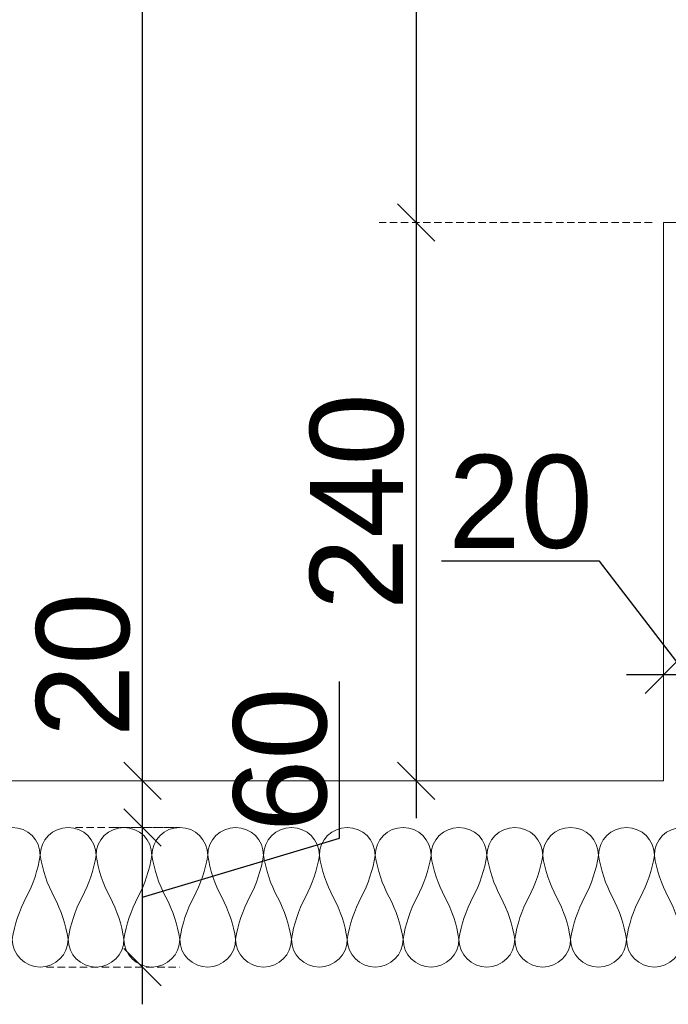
# Model space of a CAD drawing. Header units: millimetres. Extents: x 3652085 to 3778338, y -303702 to -273644.
# Tile 55 of 256: x 3660849 to 3661128, y -276786 to -276363. Entities that reach past the tile are written whole.
import ezdxf

# ---------------------------------------------------------------- set-up
doc = ezdxf.new("R2010")
doc.units = ezdxf.units.MM
doc.header["$PDMODE"] = 34
doc.linetypes.add('HIDDEN2', pattern=[4.7625, 3.175, -1.5875])
for name, color, linetype, lineweight in [('DIM-03    (HAUSART)', 111, 'Continuous', 5), ('INSULATION (HAUSEART)', 31, 'Continuous', 15), ('SLAB    (HAUSART)', 8, 'Continuous', 20)]:
    doc.layers.add(name, color=color, linetype=linetype, lineweight=lineweight)
doc.styles.add('1-20 Eng HA', font='arial.ttf', dxfattribs={"height": 40})
doc.dimstyles.new('1-20 Eng HA', dxfattribs={"dimtxt": 40, "dimasz": 16, "dimexe": 16, "dimexo": 5, "dimgap": 5, "dimtad": 1, "dimdec": 0, "dimlfac": -1, "dimzin": 0, "dimdsep": 46, "dimtxsty": '1-20 Eng HA', "dimblk": 'OBLIQUE', "dimcen": 0.09, "dimdle": 16, "dimclrd": 256, "dimclre": 256, "dimclrt": 256, "dimadec": 0, "dimazin": 0, "dimtfac": 1, "dimtdec": 0, "dimtofl": 0, "dimtmove": 0, "dimatfit": 3, "dimldrblk": 'OBLIQUE', "dimfxl": 1, "dimtolj": 1, "dimtzin": 0, "dimlwe": 0, "dimarcsym": 0})

# ---------------------------------------------------------------- blocks, each defined once
blk = doc.blocks.new('_Oblique')
at = {"color": 0, "linetype": 'ByBlock', "lineweight": -2}
blk.add_line((-0.5, -0.5), (0.5, 0.5), dxfattribs=at)
blk = doc.blocks.new('*D154')
at = {"layer": 'Defpoints', "color": 0, "lineweight": 0, "transparency": 16777216}
for p in [(3660867.66, -276710.4), (3660901.48, -276710.4), (3660855.24, -276770.4)]:
    blk.add_point(p, dxfattribs=at)
at = {"layer": 'DIM-03    (HAUSART)', "lineweight": -2, "transparency": 16777216}
for p, q in [((3660986.25, -276714.97), (3660986.25, -276647.59)), ((3660901.48, -276786.4), (3660901.48, -276694.4)), ((3660901.48, -276740.4), (3660986.25, -276714.97))]:
    blk.add_line(p, q, dxfattribs=at)
at = {"layer": 'DIM-03    (HAUSART)', "linetype": 'HIDDEN2', "lineweight": 0, "transparency": 16777216}
for p, q in [((3660872.66, -276710.4), (3660917.48, -276710.4)), ((3660860.24, -276770.4), (3660917.48, -276770.4))]:
    blk.add_line(p, q, dxfattribs=at)
at = {"layer": 'DIM-03    (HAUSART)', "lineweight": -2, "transparency": 16777216, "xscale": 16, "yscale": 16, "zscale": 16}
for p, rotation in [((3660901.48, -276710.4), 90), ((3660901.48, -276770.4), 270)]:
    blk.add_blockref('_Oblique', p, dxfattribs=dict(at, rotation=rotation))
at = {"layer": 'DIM-03    (HAUSART)', "transparency": 16777216, "insert": (3660960.83, -276681.28), "char_height": 40, "attachment_point": 5, "rotation": 90, "style": '1-20 Eng HA'}
blk.add_mtext('\\A1;60', dxfattribs=at)
blk = doc.blocks.new('*D155')
at = {"layer": 'Defpoints', "color": 0, "lineweight": 0, "transparency": 16777216}
for p in [(3660883.25, -276690.4), (3660901.48, -276690.4), (3660883.25, -276710.4)]:
    blk.add_point(p, dxfattribs=at)
at = {"layer": 'DIM-03    (HAUSART)', "lineweight": -2, "transparency": 16777216}
for p, q in [((3660901.48, -276690.4), (3660901.48, -276606.56)), ((3660901.48, -276726.4), (3660901.48, -276690.4))]:
    blk.add_line(p, q, dxfattribs=at)
at = {"layer": 'DIM-03    (HAUSART)', "linetype": 'HIDDEN2', "lineweight": 0, "transparency": 16777216}
for p, q in [((3660888.25, -276690.4), (3660917.48, -276690.4)), ((3660888.25, -276710.4), (3660917.48, -276710.4))]:
    blk.add_line(p, q, dxfattribs=at)
at = {"layer": 'DIM-03    (HAUSART)', "lineweight": -2, "transparency": 16777216, "xscale": 16, "yscale": 16, "zscale": 16}
for p, rotation in [((3660901.48, -276690.4), 90), ((3660901.48, -276710.4), 270)]:
    blk.add_blockref('_Oblique', p, dxfattribs=dict(at, rotation=rotation))
at = {"layer": 'DIM-03    (HAUSART)', "transparency": 16777216, "insert": (3660876.06, -276640.48), "char_height": 40, "attachment_point": 5, "rotation": 90, "style": '1-20 Eng HA'}
blk.add_mtext('\\A1;20', dxfattribs=at)
blk = doc.blocks.new('*D156')
at = {"layer": 'Defpoints', "color": 0, "lineweight": 0, "transparency": 16777216}
for p in [(3660869.9, -275090.4), (3660901.48, -275090.4), (3660883.25, -276690.4)]:
    blk.add_point(p, dxfattribs=at)
at = {"layer": 'DIM-03    (HAUSART)', "lineweight": -2, "transparency": 16777216}
blk.add_line((3660901.48, -276706.4), (3660901.48, -275074.4), dxfattribs=at)
at = {"layer": 'DIM-03    (HAUSART)', "linetype": 'HIDDEN2', "lineweight": 0, "transparency": 16777216}
for p, q in [((3660874.9, -275090.4), (3660917.48, -275090.4)), ((3660888.25, -276690.4), (3660917.48, -276690.4))]:
    blk.add_line(p, q, dxfattribs=at)
at = {"layer": 'DIM-03    (HAUSART)', "lineweight": -2, "transparency": 16777216, "xscale": 16, "yscale": 16, "zscale": 16}
for p, rotation in [((3660901.48, -275090.4), 90), ((3660901.48, -276690.4), 270)]:
    blk.add_blockref('_Oblique', p, dxfattribs=dict(at, rotation=rotation))
at = {"layer": 'DIM-03    (HAUSART)', "transparency": 16777216, "insert": (3660876.06, -275890.4), "char_height": 40, "attachment_point": 5, "rotation": 90, "style": '1-20 Eng HA'}
blk.add_mtext('\\A1;1600', dxfattribs=at)
blk = doc.blocks.new('*D166')
at = {"layer": 'Defpoints', "color": 0, "lineweight": 0, "transparency": 16777216}
for p in [(3661125.55, -276644.81), (3661125.55, -276666.55), (3661145.55, -276672.26)]:
    blk.add_point(p, dxfattribs=at)
at = {"layer": 'DIM-03    (HAUSART)', "lineweight": -2, "transparency": 16777216}
for p, q in [((3661097.93, -276595.95), (3661030.09, -276595.95)), ((3661135.55, -276644.81), (3661097.93, -276595.95)), ((3661161.55, -276644.81), (3661109.55, -276644.81))]:
    blk.add_line(p, q, dxfattribs=at)
at = {"layer": 'DIM-03    (HAUSART)', "linetype": 'HIDDEN2', "lineweight": 0, "transparency": 16777216}
for p, q in [((3661125.55, -276661.55), (3661125.55, -276628.81)), ((3661145.55, -276667.26), (3661145.55, -276628.81))]:
    blk.add_line(p, q, dxfattribs=at)
at = {"layer": 'DIM-03    (HAUSART)', "lineweight": -2, "transparency": 16777216, "xscale": 16, "yscale": 16, "zscale": 16, "rotation": 180}
blk.add_blockref('_Oblique', (3661125.55, -276644.81), dxfattribs=at)
at = {"layer": 'DIM-03    (HAUSART)', "lineweight": -2, "transparency": 16777216, "xscale": 16, "yscale": 16, "zscale": 16}
blk.add_blockref('_Oblique', (3661145.55, -276644.81), dxfattribs=at)
at = {"layer": 'DIM-03    (HAUSART)', "transparency": 16777216, "insert": (3661064.01, -276570.53), "char_height": 40, "attachment_point": 5, "style": '1-20 Eng HA'}
blk.add_mtext('\\A1;20', dxfattribs=at)
blk = doc.blocks.new('*D185')
at = {"layer": 'Defpoints', "color": 0, "lineweight": 0, "transparency": 16777216}
for p in [(3661125.54, -275640.4), (3661019.17, -276450.4), (3661125.55, -276450.4)]:
    blk.add_point(p, dxfattribs=at)
at = {"layer": 'DIM-03    (HAUSART)', "lineweight": -2, "transparency": 16777216}
blk.add_line((3661019.17, -275624.4), (3661019.17, -276466.4), dxfattribs=at)
at = {"layer": 'DIM-03    (HAUSART)', "linetype": 'HIDDEN2', "lineweight": 0, "transparency": 16777216}
for p, q in [((3661120.54, -275640.4), (3661003.17, -275640.4)), ((3661120.55, -276450.4), (3661003.17, -276450.4))]:
    blk.add_line(p, q, dxfattribs=at)
at = {"layer": 'DIM-03    (HAUSART)', "lineweight": -2, "transparency": 16777216, "xscale": 16, "yscale": 16, "zscale": 16}
for p, rotation in [((3661019.17, -275640.4), 90), ((3661019.17, -276450.4), 270)]:
    blk.add_blockref('_Oblique', p, dxfattribs=dict(at, rotation=rotation))
at = {"layer": 'DIM-03    (HAUSART)', "transparency": 16777216, "insert": (3660993.74, -276045.4), "char_height": 40, "attachment_point": 5, "rotation": 90, "style": '1-20 Eng HA'}
blk.add_mtext('\\A1;810', dxfattribs=at)
blk = doc.blocks.new('*D186')
at = {"layer": 'Defpoints', "color": 0, "lineweight": 0, "transparency": 16777216}
for p in [(3661125.55, -276450.4), (3661019.17, -276690.4), (3661125.55, -276690.4)]:
    blk.add_point(p, dxfattribs=at)
at = {"layer": 'DIM-03    (HAUSART)', "lineweight": -2, "transparency": 16777216}
blk.add_line((3661019.17, -276434.4), (3661019.17, -276706.4), dxfattribs=at)
at = {"layer": 'DIM-03    (HAUSART)', "linetype": 'HIDDEN2', "lineweight": 0, "transparency": 16777216}
for p, q in [((3661120.55, -276450.4), (3661003.17, -276450.4)), ((3661120.55, -276690.4), (3661003.17, -276690.4))]:
    blk.add_line(p, q, dxfattribs=at)
at = {"layer": 'DIM-03    (HAUSART)', "lineweight": -2, "transparency": 16777216, "xscale": 16, "yscale": 16, "zscale": 16}
for p, rotation in [((3661019.17, -276450.4), 90), ((3661019.17, -276690.4), 270)]:
    blk.add_blockref('_Oblique', p, dxfattribs=dict(at, rotation=rotation))
at = {"layer": 'DIM-03    (HAUSART)', "transparency": 16777216, "insert": (3660993.74, -276570.4), "char_height": 40, "attachment_point": 5, "rotation": 90, "style": '1-20 Eng HA'}
blk.add_mtext('\\A1;240', dxfattribs=at)

msp = doc.modelspace()

# ---------------------------------------------------------------- linework, layer by layer
at = {"layer": 'INSULATION (HAUSEART)'}
msp.add_lwpolyline([(3660833.51, -276722.4, -1), (3660857.52, -276722.4, -0.084343), (3660851.52, -276740.4, 0.084343), (3660845.52, -276758.4, 1), (3660869.52, -276758.4, 0.084343), (3660863.52, -276740.4, -0.084343), (3660857.52, -276722.4, -1), (3660881.52, -276722.4, -0.084343), (3660875.52, -276740.4, 0.084343), (3660869.52, -276758.4, 1), (3660893.52, -276758.4, 0.084343), (3660887.52, -276740.4, -0.084343), (3660881.52, -276722.4, -1), (3660905.52, -276722.4, -0.084343), (3660899.52, -276740.4, 0.084343), (3660893.52, -276758.4, 1), (3660917.52, -276758.4, 0.084343), (3660911.52, -276740.4, -0.084343), (3660905.52, -276722.4, -1), (3660929.53, -276722.4, -0.084343), (3660923.52, -276740.4, 0.084343), (3660917.52, -276758.4, 1), (3660941.53, -276758.4, 0.084343), (3660935.53, -276740.4, -0.084343), (3660929.53, -276722.4, -1), (3660953.53, -276722.4, -0.084343), (3660947.53, -276740.4, 0.084343), (3660941.53, -276758.4, 1), (3660965.53, -276758.4, 0.084343), (3660959.53, -276740.4, -0.084343), (3660953.53, -276722.4, -1), (3660977.53, -276722.4, -0.084343), (3660971.53, -276740.4, 0.084343), (3660965.53, -276758.4, 1), (3660989.53, -276758.4, 0.084343), (3660983.53, -276740.4, -0.084343), (3660977.53, -276722.4, -1), (3661001.53, -276722.4, -0.084343), (3660995.53, -276740.4, 0.084343), (3660989.53, -276758.4, 1), (3661013.54, -276758.4, 0.084343), (3661007.54, -276740.4, -0.084343), (3661001.53, -276722.4, -1), (3661025.54, -276722.4, -0.084343), (3661019.54, -276740.4, 0.084343), (3661013.54, -276758.4, 1), (3661037.54, -276758.4, 0.084343), (3661031.54, -276740.4, -0.084343), (3661025.54, -276722.4, -1), (3661049.54, -276722.4, -0.084343), (3661043.54, -276740.4, 0.084343), (3661037.54, -276758.4, 1), (3661061.54, -276758.4, 0.084343), (3661055.54, -276740.4, -0.084343), (3661049.54, -276722.4, -1), (3661073.54, -276722.4, -0.084343), (3661067.54, -276740.4, 0.084343), (3661061.54, -276758.4, 1), (3661085.54, -276758.4, 0.084343), (3661079.54, -276740.4, -0.084343), (3661073.54, -276722.4, -1), (3661097.55, -276722.4, -0.084343), (3661091.55, -276740.4, 0.084343), (3661085.54, -276758.4, 1), (3661109.55, -276758.4, 0.084343), (3661103.55, -276740.4, -0.084343), (3661097.55, -276722.4, -1), (3661121.55, -276722.4, -0.084343), (3661115.55, -276740.4, 0.084343), (3661109.55, -276758.4, 1), (3661133.55, -276758.4, 0.084343), (3661127.55, -276740.4, -0.084343), (3661121.55, -276722.4, -1), (3661145.55, -276722.4, -0.084343)], format="xyb", dxfattribs=at)
at = {"layer": 'SLAB    (HAUSART)'}
msp.add_lwpolyline([(3661125.55, -276450.4), (3661172.58, -276450.4, -0.268913), (3661175.57, -276450.39), (3661176.04, -276450.4, -0.407161), (3661175.55, -276449.9), (3661175.55, -276393.24), (3661175.54, -275640.4), (3661125.54, -275640.4), (3661125.56, -275090.4), (3660565.56, -275090.4), (3660565.55, -276690.4), (3661125.55, -276690.4), (3661125.55, -276450.4)], format="xyb", close=True, dxfattribs=at)

# ---------------------------------------------------------------- dimensions: what is measured, and where the dimension line sits
at = {"layer": 'DIM-03    (HAUSART)'}
for base, p1, p2, picture, middle in [((3660901.48, -275090.4), (3660883.25, -276690.4), (3660869.9, -275090.4), '*D156', (3660876.06, -275890.4)), ((3661019.17, -276450.4), (3661125.54, -275640.4), (3661125.55, -276450.4), '*D185', (3660993.74, -276045.4)), ((3661019.17, -276690.4), (3661125.55, -276450.4), (3661125.55, -276690.4), '*D186', (3660993.74, -276570.4)), ((3660901.48, -276710.4), (3660855.24, -276770.4), (3660867.66, -276710.4), '*D154', (3660960.83, -276709.97))]:
    dim = msp.add_linear_dim(base=base, p1=p1, p2=p2, angle=90, dimstyle='1-20 Eng HA', override={"dimtmove": 1}, dxfattribs=at)
    dim.commit()
    dim.dimension.update_dxf_attribs({"geometry": picture, "text_midpoint": middle})
dim = msp.add_linear_dim(base=(3661125.55, -276644.81), p1=(3661145.55, -276672.26), p2=(3661125.55, -276666.55), angle=180, dimstyle='1-20 Eng HA', override={"dimtmove": 1}, dxfattribs=at)
dim.commit()
dim.dimension.update_dxf_attribs({"geometry": '*D166', "text_midpoint": (3661092.93, -276595.95), "dimtype": 160})
dim = msp.add_linear_dim(base=(3660901.48, -276690.4), p1=(3660883.25, -276710.4), p2=(3660883.25, -276690.4), angle=90, dimstyle='1-20 Eng HA', dxfattribs=at)
dim.commit()
dim.dimension.update_dxf_attribs({"geometry": '*D155', "text_midpoint": (3660876.06, -276640.48)})

doc.saveas('drawing.dxf')
